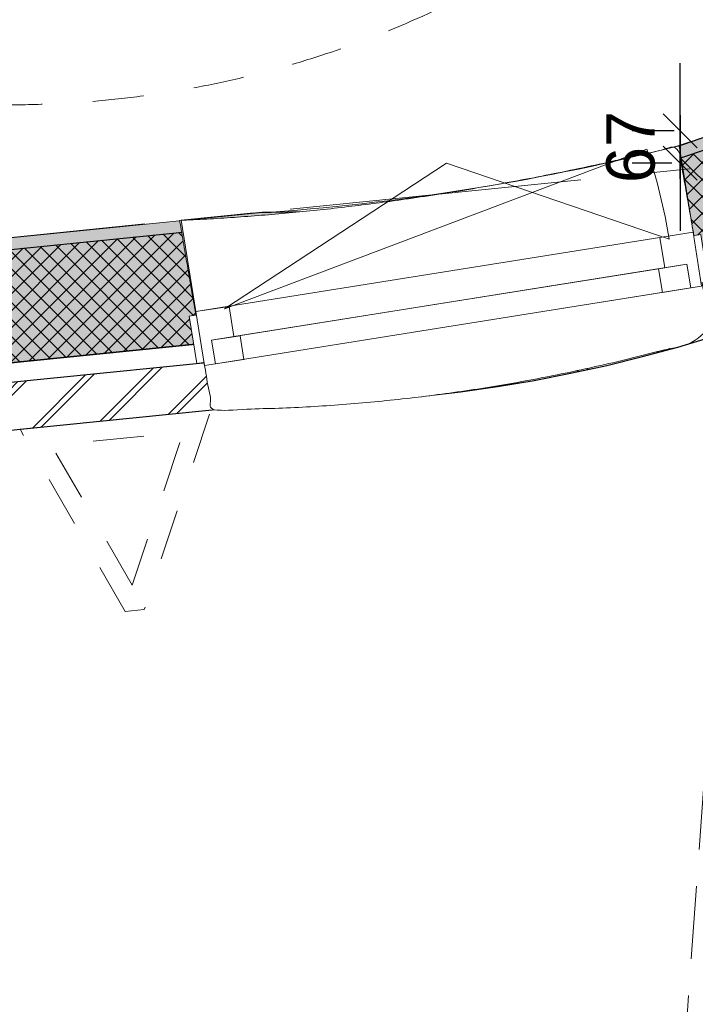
# Model space of a CAD drawing. Header units: millimetres. Extents: x -35957 to 57255, y -28270 to 35843.
# Tile 42 of 207: x 7911 to 9320, y -14023 to -11970. Entities that reach past the tile are written whole.
import ezdxf

# ---------------------------------------------------------------- set-up
doc = ezdxf.new("R2010")
doc.units = ezdxf.units.MM
doc.header["$LTSCALE"] = 100
doc.header["$PDMODE"] = 1
doc.header["$PDSIZE"] = -2
doc.linetypes.add('[LS] ISO-08 Long Dashed Short Dashed', pattern=[9.143999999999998, 6.095999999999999, -0.7620000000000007, 1.524, -0.7619999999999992])
doc.linetypes.add('[LS] Type-1', pattern=[2.12, 1.06, -1.06])
doc.layers.get('0').update_dxf_attribs({"lineweight": 5})
for name, color, linetype, lineweight in [('- 21_buitenkozijn', 7, 'Continuous', 5), ('- 28_metselwerk', 7, 'Continuous', 18), ('- 32 kozijnen binnen', 7, 'Continuous', 9), ('5', 7, 'Continuous', 18), ('A-GLAZ-____-MCUT', 7, 'Continuous', 13), ('A-GLAZ-____-OTLN', 7, 'Continuous', 9), ('Geen', 7, 'Continuous', 9), ('GO m2', 7, 'Continuous', 13), ('Maatlijnen', 7, 'Continuous', 9), ('none', 7, 'Continuous', 13)]:
    doc.layers.add(name, color=color, linetype=linetype, lineweight=lineweight)
for name, color, linetype, lineweight, true_color in [('Bloembak driehoek', 4, 'Vluchtweg', 5, 0x00ffff), ('Constructie _ STAAL', 6, 'Continuous', 5, 0xff00ff), ('CONSTRUCTIE MAATLIJN', 7, 'Vluchtweg', 5, 0xff6633)]:
    doc.layers.add(name, color=color, linetype=linetype, lineweight=lineweight, true_color=true_color)
doc.styles.add('Arial', font='Arial.ttf')
doc.styles.add('Century Gothic', font='Century-Gothic_9791.ttf')
doc.linetypes.add('Vluchtweg', pattern='A,10,-5,10,-3.236565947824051,-11.03045832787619,["vluchtweg",Arial,S=1.76205150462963,R=0,X=-11.03045832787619,Y=-0.8810257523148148],-5', length=44.26702427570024)
doc.dimstyles.new('Arch', dxfattribs={"dimtxt": 151.5842013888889, "dimasz": 224.482421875, "dimexe": 317.5, "dimexo": 158.75, "dimgap": 158.75, "dimtad": 1, "dimdec": 4, "dimtxsty": 'Century Gothic', "dimblk": 'VW_SLASH-2', "dimblk1": 'VW_SLASH-2', "dimblk2": 'VW_SLASH-2', "dimcen": 0, "dimdle": 158.75, "dimazin": 0, "dimtfac": 1, "dimtdec": 4, "dimtix": 1, "dimtmove": 0, "dimatfit": 0, "dimldrblk": 'VW_FILLEDARROW', "dimfxl": 1, "dimfrac": 2, "dimtolj": 1, "dimarcsym": 0})
doc.dimstyles.new('Arch_PUUUR', dxfattribs={"dimtxt": 151.5842013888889, "dimasz": 70.693359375, "dimexe": 99.99999999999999, "dimexo": 159, "dimgap": 99.99999999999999, "dimtad": 1, "dimdec": 4, "dimtxsty": 'Century Gothic', "dimblk": 'VW_SLASH', "dimblk1": 'VW_SLASH', "dimblk2": 'VW_SLASH', "dimcen": 0, "dimdle": 99.99999999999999, "dimazin": 0, "dimtfac": 0.8, "dimtdec": 4, "dimtix": 1, "dimtmove": 0, "dimatfit": 0, "dimldrblk": 'VW_SLASH-1', "dimfxl": 1, "dimfrac": 2, "dimtolj": 1, "dimarcsym": 0})

# ---------------------------------------------------------------- blocks, each defined once
blk = doc.blocks.new('Groep-11')
at = {"color": 255, "linetype": 'Continuous', "lineweight": 18, "transparency": 33554687}
blk.add_wipeout([(11530.867597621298, -9667.798279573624), (11530.867597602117, -9671.543020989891), (11527.141274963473, -9823.494707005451), (11515.971265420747, -9975.081089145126), (11497.384422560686, -10125.937741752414), (11471.425430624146, -10275.70199349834), (11438.156697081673, -10424.013799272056), (11397.658202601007, -10570.51660575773), (11350.027308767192, -10714.858208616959), (11295.378524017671, -10856.691599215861), (11233.843228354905, -10995.67579886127), (11165.569357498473, -11131.476678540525), (11090.721047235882, -11263.767762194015), (11009.478238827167, -11392.231011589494), (10922.036246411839, -11516.557590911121), (10828.605287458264, -11636.448609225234), (10729.409977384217, -11751.615839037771), (10624.688789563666, -11861.782409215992), (10514.693482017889, -11966.68347060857), (10399.688492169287, -12066.066832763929), (10279.950301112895, -12159.693570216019), (10155.766768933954, -12247.338596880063), (10027.436442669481, -12328.791207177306), (9895.267838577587, -12403.85558258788), (9759.578700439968, -12472.351262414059), (9620.695235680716, -12534.113577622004), (9478.951331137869, -12588.994046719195), (9334.687750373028, -12636.860732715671), (9188.251314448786, -12677.598560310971), (9039.994068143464, -12711.109592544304), (8890.272433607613, -12737.313266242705), (8739.446353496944, -12756.146585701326), (8587.878425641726, -12767.564274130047), (8435.933031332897, -12771.538882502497), (1200.3792662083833, -13501.09986538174), (1200.3792662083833, -13400.59281629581), (8430.822789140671, -12671.547099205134), (8435.769630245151, -12671.539016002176), (8582.81356022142, -12667.692620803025), (8729.492200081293, -12656.643244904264), (8875.452922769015, -12638.417451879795), (9020.344827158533, -12613.059057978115), (9163.819581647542, -12580.629026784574), (9305.532261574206, -12541.205322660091), (9445.142178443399, -12494.88272330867), (9582.313698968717, -12441.772591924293), (9716.717051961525, -12382.002609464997), (9848.029121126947, -12315.716467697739), (9975.934221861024, -12243.073523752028), (10100.124860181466, -12164.24841701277), (10220.302471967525, -12079.430649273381), (10336.17814073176, -11988.82412915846), (10447.473292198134, -11892.646681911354), (10553.920364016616, -11791.129525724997), (10655.263449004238, -11684.516715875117), (10751.258910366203, -11573.06455799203), (10841.675967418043, -11457.040991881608), (10926.297250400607, -11336.724947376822), (11004.919323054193, -11212.40567376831), (11077.353171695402, -11084.382044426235), (11143.424659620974, -10952.96183828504), (11202.974945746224, -10818.460999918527), (11255.860866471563, -10681.202879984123), (11301.955279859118, -10541.517457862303), (11341.14737129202, -10399.740548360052), (11373.342919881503, -10256.212994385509), (11398.46452498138, -10111.279847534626), (11416.45179226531, -9965.289538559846), (11427.261478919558, -9818.593039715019), (11430.867597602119, -9671.543020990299), (9930.870935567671, 10328.412470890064), (9930.864339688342, 10332.06683627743), (9928.283864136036, 10430.085014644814), (9920.902487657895, 10527.858924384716), (9908.737951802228, 10625.153560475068), (9891.819494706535, 10721.73506985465), (9870.187780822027, 10817.371313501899), (9843.894803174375, 10911.832424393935), (9813.003758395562, 11004.891360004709), (9777.588894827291, 11096.324448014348), (9737.735334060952, 11185.911923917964), (9693.53886634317, 11273.43845924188), (9645.1057203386, 11358.693679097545), (9592.552307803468, 11441.472667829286), (9536.004943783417, 11521.576461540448), (9475.599543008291, 11598.8125263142), (9411.481293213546, 11672.995220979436), (9343.80430617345, 11743.946243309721), (9272.731247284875, 11811.495058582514), (9198.43294459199, 11875.479309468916), (9121.087978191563, 11935.745206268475), (9040.88225100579, 11992.147896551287), (8958.008541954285, 12044.551813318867), (8872.666042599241, 12092.831000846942), (8785.059878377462, 12136.869417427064), (8695.400615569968, 12176.56121427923), (8603.903755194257, 12211.810989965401), (8510.78921503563, 12242.534019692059), (8416.280801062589, 12268.656458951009), (8320.605669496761, 12290.11552100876), (8223.993780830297, 12306.859627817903), (8126.677347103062, 12318.84853398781), (8028.8902737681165, 12326.053423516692), (7930.867597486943, 12328.456979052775), (1200.3792662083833, 12328.456979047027), (1200.3792662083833, 12428.456979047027), (7930.867597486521, 12428.456979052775), (8033.791407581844, 12425.933245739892), (8136.46783458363, 12418.368111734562), (8238.650089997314, 12405.77976025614), (8340.09257309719, 12388.19844810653), (8440.5514612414, 12365.666432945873), (8539.785295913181, 12338.237871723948), (8637.555563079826, 12305.978690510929), (8733.62726647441, 12268.966426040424), (8827.769492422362, 12227.2900393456), (8919.75596485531, 12181.049701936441), (9009.365589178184, 12130.35655503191), (9096.382983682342, 12075.332442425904), (9180.598997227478, 12016.109617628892), (9261.811211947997, 11952.830425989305), (9339.824429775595, 11885.646962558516), (9414.451141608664, 11814.720706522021), (9485.511978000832, 11740.222133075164), (9552.836140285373, 11662.330303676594), (9616.26181109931, 11581.23243566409), (9675.636543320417, 11497.12345226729), (9730.817626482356, 11410.205514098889), (9781.672429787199, 11320.687533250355), (9828.07872089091, 11228.784671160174), (9869.924959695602, 11134.717821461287), (9907.11056644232, 11038.713079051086), (9939.546163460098, 10941.00119665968), (9967.153789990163, 10841.817030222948), (9989.867089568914, 10741.398974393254), (10007.631469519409, 10639.988389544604), (10020.404232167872, 10537.829021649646), (10028.154677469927, 10435.16641642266), (10030.864176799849, 10332.247329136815)], dxfattribs=at).dxf.layer = '- 28_metselwerk'
at = {"layer": '- 28_metselwerk', "linetype": 'Continuous', "lineweight": 9, "transparency": 33554687}
h = blk.add_hatch(dxfattribs=at)
h.set_pattern_fill('metselwerk', style=0, pattern_type=2)
h.set_pattern_definition([(45, (66410.58811447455, 23488.48869305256), (-63.63961030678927, 63.63961030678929), []), (45, (66387.47481728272, 23481.76536758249), (-63.63961030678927, 63.63961030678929), [])])
edge = h.paths.add_edge_path()
edge.add_arc((-4569.132402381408, 10328.45697898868), 2100.000000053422, 90.00000000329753, 179.8083648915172)
edge.add_line((-6669.120656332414, 10335.48075946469), (-9171.523896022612, -11126.87979634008))
edge.add_line((-9171.523896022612, -11126.87979634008), (-9171.523895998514, -11133.81935285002))
edge.add_arc((-6071.523896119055, -11133.81935293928), 3099.999999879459, 179.9999999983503, 270.0000000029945)
edge.add_line((-6071.52389595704, -14233.81935281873), (-6066.499542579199, -14233.81935283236))
edge.add_line((-6066.499542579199, -14233.81935283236), (8435.933031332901, -12771.53888250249))
edge.add_arc((8430.867597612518, -9671.543021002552), 3099.999999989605, 270.0936219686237, 360.000000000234)
edge.add_line((11530.86759760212, -9671.54302098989), (11530.8675976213, -9667.798279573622))
edge.add_line((11530.8675976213, -9667.798279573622), (10030.86417679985, 10332.24732913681))
edge.add_arc((7930.86759749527, 10328.45697908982), 2099.999999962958, 0.1034148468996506, 90.00000000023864)
edge.add_line((7930.867597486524, 12428.45697905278), (-4569.132402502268, 12428.4569790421))
edge = h.paths.add_edge_path()
edge.add_arc((-6071.523896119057, -11133.81935293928), 2999.999999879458, 179.9999999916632, 269.9999160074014)
edge.add_line((-6071.528293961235, -14133.81935281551), (8430.822789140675, -12671.54709920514))
edge.add_line((8430.822789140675, -12671.54709920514), (8435.769630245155, -12671.53901600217))
edge.add_arc((8430.867597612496, -9671.54302100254), 2999.999999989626, 270.0936219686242, 360.0000000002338)
edge.add_line((11430.86759760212, -9671.543020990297), (9930.870935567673, 10328.41247089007))
edge.add_line((9930.870935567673, 10328.41247089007), (9930.864339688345, 10332.06683627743))
edge.add_arc((7930.867597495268, 10328.45697908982), 1999.999999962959, 0.1034148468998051, 90.00000000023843)
edge.add_line((7930.867597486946, 12328.45697905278), (-4569.13240250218, 12328.4569790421))
edge.add_arc((-4569.132402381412, 10328.45697898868), 2000.000000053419, 90.00000000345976, 179.8083648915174)
edge.add_line((-6569.121215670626, 10335.14629372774), (-6569.140087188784, 10329.50403787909))
edge.add_line((-6569.140087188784, 10329.50403787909), (-9071.523896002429, -11132.68986513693))
edge.add_line((-9071.523896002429, -11132.68986513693), (-9071.523895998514, -11133.81935250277))
at = {"layer": '- 28_metselwerk', "color": 7, "linetype": 'Continuous', "lineweight": 18, "transparency": 33554687, "flags": 128}
for points in [[(-4569.132402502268, 12428.4569790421, 0.4132342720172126), (-6669.120656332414, 10335.48075946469), (-9171.523896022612, -11126.87979634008), (-9171.523895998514, -11133.81935285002, 0.4142135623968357), (-6071.52389595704, -14233.81935281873), (-6066.499542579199, -14233.81935283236), (8435.933031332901, -12771.53888250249, 0.4137350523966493), (11530.86759760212, -9671.54302098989), (11530.8675976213, -9667.798279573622), (10030.86417679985, 10332.24732913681, 0.4136850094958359), (7930.867597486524, 12428.45697905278)], [(-9071.523895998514, -11133.81935250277, 0.4142131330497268), (-6071.528293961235, -14133.81935281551), (8430.822789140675, -12671.54709920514), (8435.769630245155, -12671.53901600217, 0.4137350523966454), (11430.86759760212, -9671.543020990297), (9930.870935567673, 10328.41247089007), (9930.864339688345, 10332.06683627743, 0.413685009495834), (7930.867597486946, 12328.45697905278), (-4569.13240250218, 12328.4569790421, 0.4132342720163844), (-6569.121215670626, 10335.14629372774), (-6569.140087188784, 10329.50403787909), (-9071.523896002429, -11132.68986513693)]]:
    blk.add_lwpolyline(points, format="xyb", close=True, dxfattribs=at)
at = {"layer": 'none', "color": 7, "linetype": 'Continuous', "lineweight": 25, "transparency": 33554687, "flags": 128}
blk.add_lwpolyline([(11530.86759760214, -9671.54302098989), (11530.8675976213, -9667.798279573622), (10030.86417679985, 10332.24732913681, 0.4136850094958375), (7930.867597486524, 12428.45697905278), (-4569.132402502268, 12428.4569790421, 0.4132342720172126), (-6669.120656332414, 10335.48075946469), (-9171.523896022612, -11126.87979634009), (-9171.523895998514, -11133.81935285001, 0.4142135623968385), (-6071.52389595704, -14233.81935281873), (-6066.499542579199, -14233.81935283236), (8435.933031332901, -12771.53888250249, 0.4137350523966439)], format="xyb", close=True, dxfattribs=at)
at = {"color": 255, "linetype": 'Continuous', "lineweight": 25, "transparency": 33554687}
blk.add_wipeout([(11430.86759760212, -9671.543020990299), (11427.26147891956, -9818.593039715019), (11416.451792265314, -9965.289538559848), (11398.464524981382, -10111.279847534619), (11373.342919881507, -10256.212994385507), (11341.147371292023, -10399.74054836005), (11301.955279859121, -10541.517457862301), (11255.860866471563, -10681.20287998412), (11202.974945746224, -10818.460999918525), (11143.424659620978, -10952.961838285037), (11077.353171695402, -11084.382044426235), (11004.919323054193, -11212.405673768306), (10926.297250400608, -11336.724947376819), (10841.675967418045, -11457.04099188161), (10751.258910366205, -11573.06455799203), (10655.26344900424, -11684.516715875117), (10553.92036401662, -11791.129525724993), (10447.473292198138, -11892.64668191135), (10336.178140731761, -11988.82412915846), (10220.302471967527, -12079.43064927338), (10100.124860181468, -12164.248417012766), (9975.934221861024, -12243.07352375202), (9848.029121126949, -12315.716467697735), (9716.717051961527, -12382.002609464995), (9582.31369896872, -12441.772591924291), (9445.1421784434, -12494.882723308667), (9305.532261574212, -12541.20532266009), (9163.819581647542, -12580.629026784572), (9020.344827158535, -12613.059057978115), (8875.452922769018, -12638.417451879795), (8729.492200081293, -12656.643244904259), (8582.81356022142, -12667.692620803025), (8435.769630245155, -12671.53901600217), (8430.822789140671, -12671.547099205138), (1200.298397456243, -13400.600970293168), (1200.298397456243, -13360.398150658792), (8428.778692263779, -12631.550385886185), (8435.704269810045, -12631.539069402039), (8580.74102150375, -12627.746321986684), (8725.417697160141, -12616.851194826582), (8869.386706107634, -12598.879863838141), (9012.30215786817, -12573.875505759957), (9153.820693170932, -12541.898194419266), (9293.60230888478, -12503.024756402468), (9431.311174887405, -12457.34858647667), (9566.61644090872, -12404.979423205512), (9699.193031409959, -12346.043085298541), (9828.722426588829, -12280.68116932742), (9954.893427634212, -12209.05070953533), (10077.402904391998, -12131.323800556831), (10195.956523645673, -12047.687183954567), (10310.269456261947, -11958.3417995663), (10420.067061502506, -11863.502302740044), (10525.085546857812, -11763.39654861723), (10625.07260181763, -11658.265044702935), (10719.7880040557, -11548.36037303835), (10809.004196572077, -11433.946583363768), (10892.50683440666, -11315.298558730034), (10970.095299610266, -11192.701355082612), (11041.58318323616, -11066.449516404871), (11106.798733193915, -10936.846367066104), (11165.585266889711, -10804.203283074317), (11217.80154766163, -10668.838943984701), (11263.322124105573, -10531.078567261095), (11302.037631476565, -10391.25312692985), (11333.855054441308, -10249.698558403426), (11358.697950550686, -10106.754951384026), (11376.506633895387, -9962.76573278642), (11387.238318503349, -9818.076841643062), (11390.867221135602, -9673.035897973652), (9890.873639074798, 10326.878527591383), (9890.864404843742, 10331.994639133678), (9888.335538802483, 10428.052453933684), (9881.101789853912, 10523.870885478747), (9869.180544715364, 10619.219628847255), (9852.600456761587, 10713.869508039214), (9831.401377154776, 10807.593026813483), (9805.634259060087, 10900.164915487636), (9775.361035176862, 10991.362672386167), (9740.65446887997, 11080.967098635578), (9701.597979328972, 11168.762825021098), (9658.285440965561, 11254.538829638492), (9610.820957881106, 11338.088945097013), (9559.318613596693, 11419.212354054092), (9503.902196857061, 11497.714071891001), (9444.70490409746, 11573.405415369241), (9381.869019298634, 11646.104456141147), (9315.545571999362, 11715.636458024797), (9245.893974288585, 11781.834296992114), (9173.081637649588, 11844.538862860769), (9097.283570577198, 11903.599441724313), (9018.681957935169, 11958.874078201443), (8937.465723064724, 12010.229916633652), (8853.830073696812, 12057.543520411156), (8767.976032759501, 12100.70116865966), (8680.10995520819, 12139.599129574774), (8590.443032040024, 12174.143909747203), (8499.190782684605, 12204.252478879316), (8406.57253699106, 12229.85246935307), (8312.810908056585, 12250.882350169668), (8218.131257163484, 12267.291574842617), (8122.761152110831, 12279.040702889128), (8026.929820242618, 12286.101494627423), (7930.867597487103, 12288.456979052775), (1200.298397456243, 12288.456979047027), (1200.298397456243, 12328.456979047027), (7930.867597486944, 12328.456979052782), (8028.890273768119, 12326.053423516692), (8126.677347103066, 12318.848533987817), (8223.993780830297, 12306.85962781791), (8320.605669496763, 12290.11552100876), (8416.280801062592, 12268.656458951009), (8510.789215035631, 12242.534019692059), (8603.903755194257, 12211.810989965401), (8695.400615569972, 12176.561214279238), (8785.059878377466, 12136.869417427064), (8872.666042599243, 12092.831000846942), (8958.008541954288, 12044.551813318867), (9040.88225100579, 11992.147896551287), (9121.087978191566, 11935.745206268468), (9198.43294459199, 11875.479309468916), (9272.731247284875, 11811.495058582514), (9343.804306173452, 11743.946243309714), (9411.481293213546, 11672.995220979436), (9475.599543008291, 11598.8125263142), (9536.004943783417, 11521.576461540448), (9592.552307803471, 11441.472667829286), (9645.1057203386, 11358.693679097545), (9693.538866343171, 11273.438459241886), (9737.735334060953, 11185.91192391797), (9777.588894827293, 11096.324448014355), (9813.003758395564, 11004.891360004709), (9843.894803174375, 10911.832424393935), (9870.18778082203, 10817.371313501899), (9891.819494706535, 10721.73506985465), (9908.737951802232, 10625.153560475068), (9920.902487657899, 10527.858924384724), (9928.283864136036, 10430.085014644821), (9930.864339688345, 10332.06683627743), (9930.87093556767, 10328.412470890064)], dxfattribs=at).dxf.layer = 'none'
at = {"layer": 'none', "linetype": 'Continuous', "lineweight": 0, "true_color": 0xffffcc, "transparency": 33554687}
h = blk.add_hatch(color=7, dxfattribs=at)
edge = h.paths.add_edge_path()
edge.add_line((-6529.121439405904, 10335.01250743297), (-6529.147859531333, 10327.11334924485))
edge.add_line((-6529.147859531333, 10327.11334924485), (-9031.523655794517, -11135.01183253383))
edge.add_arc((-6071.523896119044, -11133.81935293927), 2959.999999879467, 180.0230824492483, 269.961109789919)
edge.add_line((-6073.533032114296, -14093.81867095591), (8428.778692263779, -12631.55038588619))
edge.add_line((8428.778692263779, -12631.55038588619), (8435.704269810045, -12631.53906940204))
edge.add_arc((8430.86759761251, -9671.543021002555), 2959.999999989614, 270.0936219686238, 359.9711028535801)
edge.add_line((11390.86722113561, -9673.035897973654), (9890.873639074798, 10326.87852759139))
edge.add_line((9890.873639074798, 10326.87852759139), (9890.864404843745, 10331.99463913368))
edge.add_arc((7930.867597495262, 10328.45697908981), 1959.999999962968, 0.1034148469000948, 90.00000000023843)
edge.add_line((7930.867597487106, 12288.45697905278), (-4569.132402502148, 12288.4569790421))
edge.add_arc((-4569.132402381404, 10328.45697898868), 1960.000000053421, 90.00000000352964, 179.8083648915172)
edge = h.paths.add_edge_path()
edge.add_arc((-6071.523896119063, -11133.81935293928), 2724.999999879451, 180.3052264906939, 269.716111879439)
edge.add_line((-6085.025622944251, -13858.785903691), (8416.769623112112, -12396.56969513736))
edge.add_line((8416.769623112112, -12396.56969513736), (8435.32027725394, -12396.53938312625))
edge.add_arc((8430.867597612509, -9671.543021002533), 2724.999999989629, 270.0936219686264, 359.788669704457)
edge.add_line((11155.84906167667, -9681.593914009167), (9655.889522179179, 10317.86661071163))
edge.add_line((9655.889522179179, 10317.86661071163), (9655.864787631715, 10331.57048091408))
edge.add_arc((7930.867597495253, 10328.45697908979), 1724.999999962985, 0.1034148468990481, 90.00000000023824)
edge.add_line((7930.867597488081, 12053.45697905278), (-4569.132402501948, 12053.4569790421))
edge.add_arc((-4569.13240238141, 10328.45697898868), 1725.000000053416, 90.00000000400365, 179.8083648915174)
edge.add_line((-6294.122753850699, 10334.22651295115), (-6294.193522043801, 10313.06805351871))
edge.add_line((-6294.193522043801, 10313.06805351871), (-8796.485229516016, -11148.33592397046))
edge.add_line((-8796.485229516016, -11148.33592397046), (-8796.485229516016, -11148.33592397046))
at = {"layer": 'none', "linetype": 'Continuous', "lineweight": 5, "true_color": 0x777777, "transparency": 33554687}
h = blk.add_hatch(dxfattribs=at)
h.set_pattern_fill('#isolatie-persing', color=8, style=0, pattern_type=2)
h.set_pattern_definition([(45, (1.433159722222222, 1.322916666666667), (-17.67766952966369, 17.67766952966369), []), (135, (-2.866319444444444, 2.866319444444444), (-17.67766952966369, -17.67766952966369), [])])
edge = h.paths.add_edge_path()
edge.add_line((-6529.121439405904, 10335.01250743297), (-6529.147859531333, 10327.11334924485))
edge.add_line((-6529.147859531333, 10327.11334924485), (-9031.523655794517, -11135.01183253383))
edge.add_arc((-6071.523896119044, -11133.81935293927), 2959.999999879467, 180.0230824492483, 269.961109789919)
edge.add_line((-6073.533032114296, -14093.81867095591), (8428.778692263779, -12631.55038588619))
edge.add_line((8428.778692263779, -12631.55038588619), (8435.704269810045, -12631.53906940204))
edge.add_arc((8430.86759761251, -9671.543021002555), 2959.999999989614, 270.0936219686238, 359.9711028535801)
edge.add_line((11390.86722113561, -9673.035897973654), (9890.873639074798, 10326.87852759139))
edge.add_line((9890.873639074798, 10326.87852759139), (9890.864404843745, 10331.99463913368))
edge.add_arc((7930.867597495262, 10328.45697908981), 1959.999999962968, 0.1034148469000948, 90.00000000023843)
edge.add_line((7930.867597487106, 12288.45697905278), (-4569.132402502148, 12288.4569790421))
edge.add_arc((-4569.132402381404, 10328.45697898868), 1960.000000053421, 90.00000000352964, 179.8083648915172)
edge = h.paths.add_edge_path()
edge.add_arc((-6071.523896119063, -11133.81935293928), 2724.999999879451, 180.3052264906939, 269.716111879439)
edge.add_line((-6085.025622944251, -13858.785903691), (8416.769623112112, -12396.56969513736))
edge.add_line((8416.769623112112, -12396.56969513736), (8435.32027725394, -12396.53938312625))
edge.add_arc((8430.867597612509, -9671.543021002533), 2724.999999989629, 270.0936219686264, 359.788669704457)
edge.add_line((11155.84906167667, -9681.593914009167), (9655.889522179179, 10317.86661071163))
edge.add_line((9655.889522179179, 10317.86661071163), (9655.864787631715, 10331.57048091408))
edge.add_arc((7930.867597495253, 10328.45697908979), 1724.999999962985, 0.1034148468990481, 90.00000000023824)
edge.add_line((7930.867597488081, 12053.45697905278), (-4569.132402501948, 12053.4569790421))
edge.add_arc((-4569.13240238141, 10328.45697898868), 1725.000000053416, 90.00000000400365, 179.8083648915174)
edge.add_line((-6294.122753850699, 10334.22651295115), (-6294.193522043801, 10313.06805351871))
edge.add_line((-6294.193522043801, 10313.06805351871), (-8796.485229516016, -11148.33592397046))
edge.add_line((-8796.485229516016, -11148.33592397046), (-8796.485229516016, -11148.33592397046))
at = {"layer": 'none', "linetype": 'Continuous', "lineweight": 0, "true_color": 0xbbbbbb, "transparency": 33554687}
h = blk.add_hatch(color=9, dxfattribs=at)
edge = h.paths.add_edge_path()
edge.add_line((-6294.122753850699, 10334.22651295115), (-6294.193522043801, 10313.06805351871))
edge.add_line((-6294.193522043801, 10313.06805351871), (-8796.485229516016, -11148.33592397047))
edge.add_arc((-6071.523896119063, -11133.81935293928), 2724.999999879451, 180.3052264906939, 269.716111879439)
edge.add_line((-6085.025622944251, -13858.785903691), (8416.769623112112, -12396.56969513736))
edge.add_line((8416.769623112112, -12396.56969513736), (8435.32027725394, -12396.53938312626))
edge.add_arc((8430.867597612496, -9671.543021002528), 2724.999999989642, 270.0936219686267, 359.7886697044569)
edge.add_line((11155.84906167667, -9681.593914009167), (9655.889522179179, 10317.86661071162))
edge.add_line((9655.889522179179, 10317.86661071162), (9655.864787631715, 10331.57048091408))
edge.add_arc((7930.86759749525, 10328.45697908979), 1724.999999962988, 0.1034148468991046, 90.00000000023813)
edge.add_line((7930.867597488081, 12053.45697905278), (-4569.132402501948, 12053.4569790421))
edge.add_arc((-4569.13240238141, 10328.45697898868), 1725.000000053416, 90.00000000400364, 179.8083648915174)
edge = h.paths.add_edge_path()
edge.add_arc((-6071.523896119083, -11133.8193529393), 2699.999999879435, 180.3373939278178, 269.6881800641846, ccw=False)
edge.add_line((-8771.477083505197, -11149.71857532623), (-6269.198379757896, 10311.57387312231))
edge.add_line((-6269.198379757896, 10311.57387312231), (-6269.122893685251, 10334.14289651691))
edge.add_arc((-4569.1324023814, 10328.45697898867), 1700.000000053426, 90.0000000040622, 179.8083648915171, ccw=False)
edge.add_line((-4569.132402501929, 12028.4569790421), (7930.867597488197, 12028.45697905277))
edge.add_arc((7930.867597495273, 10328.45697908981), 1699.999999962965, 0.10341484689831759, 90.00000000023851, ccw=False)
edge.add_line((9630.864828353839, 10331.52535769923), (9630.891211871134, 10316.90789614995))
edge.add_line((9630.891211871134, 10316.90789614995), (11130.84543884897, -9682.481794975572))
edge.add_arc((8430.867597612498, -9671.543021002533), 2699.999999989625, 270.09362196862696, 359.7678713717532, ccw=False)
edge.add_line((8435.279426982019, -12371.53941650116), (8415.492062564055, -12371.57174931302))
edge.add_line((8415.492062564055, -12371.57174931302), (-6086.217991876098, -13833.77936799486))
at = {"layer": 'none', "color": 7, "linetype": 'Continuous', "lineweight": 25, "transparency": 33554687, "flags": 128}
for points in [[(-6569.121215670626, 10335.14629372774), (-6569.140087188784, 10329.50403787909), (-9071.523896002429, -11132.68986513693), (-9071.523895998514, -11133.81935250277, 0.4142131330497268), (-6071.528293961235, -14133.81935281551), (8430.822789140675, -12671.54709920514), (8435.769630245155, -12671.53901600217, 0.4137350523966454), (11430.86759760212, -9671.543020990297), (9930.870935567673, 10328.41247089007), (9930.864339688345, 10332.06683627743, 0.413685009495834), (7930.867597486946, 12328.45697905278), (-4569.13240250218, 12328.4569790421, 0.4132342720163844)], [(-9031.523655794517, -11135.01183253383), (-6529.147859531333, 10327.11334924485), (-6529.121439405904, 10335.01250743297, -0.4132342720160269), (-4569.132402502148, 12288.4569790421), (7930.867597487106, 12288.45697905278, -0.4136850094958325), (9890.864404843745, 10331.99463913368), (9890.873639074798, 10326.87852759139), (11390.86722113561, -9673.035897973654, -0.4135873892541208), (8435.704269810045, -12631.53906940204), (8428.778692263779, -12631.55038588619), (-6073.533032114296, -14093.81867095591, -0.4138967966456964)], [(-6529.121439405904, 10335.01250743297), (-6529.147859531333, 10327.11334924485), (-9031.523655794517, -11135.01183253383, 0.4138967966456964), (-6073.533032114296, -14093.81867095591), (8428.778692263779, -12631.55038588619), (8435.704269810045, -12631.53906940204, 0.4135873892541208), (11390.86722113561, -9673.035897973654), (9890.873639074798, 10326.87852759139), (9890.864404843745, 10331.99463913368, 0.4136850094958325), (7930.867597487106, 12288.45697905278), (-4569.132402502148, 12288.4569790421, 0.4132342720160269)], [(-8796.485229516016, -11148.33592397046, 0.4112052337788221), (-6085.025622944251, -13858.785903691), (8416.769623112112, -12396.56969513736), (8435.32027725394, -12396.53938312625, 0.4126555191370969), (11155.84906167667, -9681.593914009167), (9655.889522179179, 10317.86661071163), (9655.864787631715, 10331.57048091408, 0.4136850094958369), (7930.867597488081, 12053.45697905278), (-4569.132402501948, 12053.4569790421, 0.4132342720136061), (-6294.122753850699, 10334.22651295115), (-6294.193522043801, 10313.06805351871), (-8796.485229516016, -11148.33592397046)], [(-6294.122753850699, 10334.22651295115), (-6294.193522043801, 10313.06805351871), (-8796.485229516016, -11148.33592397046, 0.4112052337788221), (-6085.025622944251, -13858.785903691), (8416.769623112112, -12396.56969513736), (8435.32027725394, -12396.53938312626, 0.412655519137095), (11155.84906167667, -9681.593914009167), (9655.889522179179, 10317.86661071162), (9655.864787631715, 10331.57048091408, 0.4136850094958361), (7930.867597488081, 12053.45697905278), (-4569.132402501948, 12053.4569790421, 0.4132342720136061)], [(-6086.217991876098, -13833.77936799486, -0.4108986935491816), (-8771.477083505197, -11149.71857532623), (-6269.198379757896, 10311.57387312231), (-6269.122893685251, 10334.14289651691, -0.4132342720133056), (-4569.132402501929, 12028.4569790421), (7930.867597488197, 12028.45697905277, -0.413685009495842), (9630.864828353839, 10331.52535769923), (9630.891211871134, 10316.90789614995), (11130.84543884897, -9682.481794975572, -0.4125493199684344), (8435.279426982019, -12371.53941650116), (8415.492062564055, -12371.57174931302)]]:
    blk.add_lwpolyline(points, format="xyb", close=True, dxfattribs=at)
at = {"color": 255, "linetype": 'Continuous', "lineweight": 25, "transparency": 33554687}
blk.add_wipeout([(11130.845438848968, -9682.481794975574), (11127.081893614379, -9814.471219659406), (11116.86985721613, -9946.11880533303), (11100.233753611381, -10077.109692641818), (11077.213371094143, -10207.130592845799), (11047.86376713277, -10335.8705371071), (11012.255136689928, -10463.021620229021), (10970.472644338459, -10588.279737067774), (10922.616220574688, -10711.34530985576), (10868.800322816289, -10831.924004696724), (10809.153661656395, -10949.7274355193), (10743.818893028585, -11064.473853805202), (10672.952277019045, -11175.888822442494), (10596.723304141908, -11283.705872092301), (10515.314289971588, -11387.66713849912), (10428.919939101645, -11487.52397922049), (10337.746879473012, -11583.037568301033), (10242.013168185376, -11673.979467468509), (10141.947769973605, -11760.132172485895), (10037.790009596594, -11841.289633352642), (9929.788999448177, -11917.257747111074), (9818.20304375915, -11987.854822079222), (9703.299020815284, -12052.9120123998), (9585.35174466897, -12112.273721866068), (9464.643307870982, -12165.797976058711), (9341.462406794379, -12213.35676190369), (9216.10365116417, -12254.836333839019), (9088.8668594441, -12290.13748585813), (8960.05634176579, -12319.175788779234), (8829.980172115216, -12341.88179217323), (8698.949451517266, -12358.201190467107), (8567.277563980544, -12368.094952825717), (8435.279426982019, -12371.539416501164), (8415.492062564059, -12371.571749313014), (199.46503116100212, -13199.993864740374), (199.46503116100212, -2300.7500345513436), (1498.0415423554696, -2300.7500345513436), (1498.0375632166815, 5959.85882332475), (199.46503116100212, 5959.858823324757), (199.46503116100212, 12028.456979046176), (7930.867597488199, 12028.456979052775), (8014.186872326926, 12026.413956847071), (8097.305884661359, 12020.289800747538), (8180.024853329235, 12010.099230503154), (8262.144958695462, 11995.866739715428), (8343.468820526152, 11977.626536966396), (8423.800972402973, 11955.422463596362), (8502.94833153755, 11929.307888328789), (8580.720662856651, 11899.34557899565), (8656.931036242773, 11865.607551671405), (8731.39627583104, 11828.174897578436), (8803.93740028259, 11787.137588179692), (8874.380052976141, 11742.594258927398), (8942.554921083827, 11694.65197218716), (9008.298142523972, 11643.425959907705), (9071.451699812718, 11589.039346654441), (9131.863799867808, 11531.62285367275), (9189.389238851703, 11471.314484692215), (9243.88975117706, 11408.259194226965), (9295.23434183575, 11342.608539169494), (9343.299601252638, 11274.520314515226), (9387.970001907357, 11204.158174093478), (9429.1381760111, 11131.6912372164), (9466.705173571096, 11057.293682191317), (9500.580700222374, 10981.144327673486), (9530.683334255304, 10903.42620286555), (9556.94072231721, 10824.326107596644), (9579.28975331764, 10744.034163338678), (9597.676710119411, 10662.743356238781), (9612.057398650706, 10580.649073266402), (9622.397254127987, 10497.948632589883), (9628.671424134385, 10414.840809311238), (9630.86482835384, 10331.525357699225), (9630.891211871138, 10316.90789614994)], dxfattribs=at).dxf.layer = 'none'
at = {"layer": 'none', "color": 7, "linetype": 'Continuous', "lineweight": 25, "transparency": 33554687, "flags": 128}
blk.add_lwpolyline([(-6269.122893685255, 10334.14289651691), (-6269.198379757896, 10311.57387312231), (-8771.477083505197, -11149.71857532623, 0.4108986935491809), (-6086.217991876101, -13833.77936799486), (8415.492062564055, -12371.57174931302), (8435.279426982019, -12371.53941650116, 0.4125493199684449), (11130.84543884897, -9682.481794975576), (9630.891211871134, 10316.90789614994), (9630.864828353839, 10331.52535769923, 0.4136850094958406), (7930.867597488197, 12028.45697905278), (-4569.132402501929, 12028.4569790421, 0.4132342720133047)], format="xyb", close=True, dxfattribs=at)
blk = doc.blocks.new('Groep-94')
at = {"layer": 'none', "color": 7, "linetype": '[LS] Type-1', "lineweight": 5, "transparency": 33554687, "flags": 128}
blk.add_lwpolyline([(-4611.768515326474, -12147.76141063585, -0.4138929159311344), (-6711.767256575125, -10050.06065745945), (-7211.768515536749, 11949.95883186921), (-7211.768515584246, 11952.2303873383, -0.4142135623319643), (-4111.768515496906, 15052.23038734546), (-4107.774927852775, 15052.23038727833), (8392.257755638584, 14052.23597475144, -0.4138332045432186), (11488.23148450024, 10952.2385893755), (11488.23148443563, 10948.67170467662), (9988.22838115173, -10051.37174374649, -0.4137101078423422), (7888.231484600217, -12147.76141063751)], format="xyb", close=True, dxfattribs=at)
blk = doc.blocks.new('VW_SLASH-2')
at = {"color": 0, "linetype": 'ByBlock', "lineweight": -2, "transparency": 16777216}
blk.add_line((0.707182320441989, 0), (-1, 0), dxfattribs=at)
at = {"color": 0, "linetype": 'Continuous', "lineweight": 20, "transparency": 16777216, "flags": 128}
blk.add_lwpolyline([(0.5000534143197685, 0.5000534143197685), (-0.5000534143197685, -0.5000534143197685)], dxfattribs=at)
blk = doc.blocks.new('*D109')
at = {"layer": 'Defpoints', "color": 0, "transparency": 33554687}
for p in [(9588.228972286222, -10050.68406122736), (5020.635039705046, -14112.09889928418), (5020.635039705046, -14831.57389928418)]:
    blk.add_point(p, dxfattribs=at)
at = {"layer": 'Maatlijnen', "color": 0, "lineweight": -2, "transparency": 33554687}
blk.add_line((9363.746550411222, -14831.57389928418), (5245.117461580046, -14831.57389928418), dxfattribs=at)
at = {"layer": 'Maatlijnen', "color": 0, "lineweight": -2, "xscale": 224.482421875, "yscale": 224.482421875, "zscale": 224.482421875, "rotation": 180}
blk.add_blockref('VW_SLASH-2', (5020.635039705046, -14831.57389928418), dxfattribs=at)
at = {"layer": 'Maatlijnen', "color": 0, "lineweight": -2, "xscale": 224.482421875, "yscale": 224.482421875, "zscale": 224.482421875}
blk.add_blockref('VW_SLASH-2', (9588.228972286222, -14831.57389928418), dxfattribs=at)
at = {"layer": 'Maatlijnen', "color": 0, "lineweight": 9, "transparency": 33554687, "insert": (7304.432005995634, -14701.96900766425), "char_height": 151.5842013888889, "attachment_point": 5, "style": 'Century Gothic'}
blk.add_mtext('\\A1;4568', dxfattribs=at)
blk = doc.blocks.new('VW_FILLEDARROW')
at = {"color": 0, "linetype": 'Continuous', "lineweight": 5, "transparency": 16777216, "flags": 128}
blk.add_lwpolyline([(-1.414364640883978, 0.3789778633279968), (0, 0), (-1.414364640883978, -0.3789778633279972)], close=True, dxfattribs=at)
blk = doc.blocks.new('Groep-122')
at = {"color": 255}
blk.add_wipeout([(-539.9997110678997, -1.1368683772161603e-13), (539.9997110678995, -1.1368683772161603e-13), (539.9991332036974, -99.99999997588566), (-540.0002889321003, -99.99999997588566)], dxfattribs=at).dxf.layer = '- 21_buitenkozijn'
at = {"layer": '- 21_buitenkozijn', "flags": 128}
blk.add_lwpolyline([(-539.9997110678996, 0), (539.9997110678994, 0), (539.9991332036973, -99.99999997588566), (-540.0002889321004, -99.99999997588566)], close=True, dxfattribs=at)
at = {"color": 255, "lineweight": 5, "transparency": 33554687}
blk.add_wipeout([(524.9995418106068, -107.0015351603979), (-525.0004581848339, -106.99846481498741), (-525.0001196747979, 7.001535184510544), (524.9998803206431, 6.998464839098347)], dxfattribs=at).dxf.layer = '- 21_buitenkozijn'
at = {"layer": '- 21_buitenkozijn', "lineweight": 5, "transparency": 33554687, "flags": 128}
blk.add_lwpolyline([(524.9995418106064, -107.0015351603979), (-525.0004581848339, -106.9984648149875), (-525.000119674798, 7.001535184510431), (524.9998803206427, 6.998464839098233)], close=True, dxfattribs=at)
at = {"color": 255, "lineweight": 5, "transparency": 33554687}
blk.add_wipeout([(-525.000119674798, 7.001535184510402), (-502.00011967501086, 7.001386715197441), (-502.00026814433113, -42.99861328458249), (-455.0002682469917, -43.00114470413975), (-455.0004582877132, -107.00114470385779), (-525.0004581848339, -106.99846481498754)], dxfattribs=at).dxf.layer = '- 21_buitenkozijn'
at = {"layer": '- 21_buitenkozijn', "lineweight": 5, "transparency": 33554687, "flags": 128}
blk.add_lwpolyline([(-525.000119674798, 7.001535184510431), (-502.0001196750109, 7.001386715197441), (-502.0002681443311, -42.99861328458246), (-455.0002682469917, -43.00114470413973), (-455.0004582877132, -107.0011447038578), (-525.0004581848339, -106.9984648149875)], close=True, dxfattribs=at)
at = {"color": 255, "lineweight": 5, "transparency": 33554687}
blk.add_wipeout([(501.9960852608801, -42.98134415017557), (-502.00011967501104, -42.97857074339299), (-501.99996262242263, 7.021429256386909), (501.9962423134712, 7.018655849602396)], dxfattribs=at).dxf.layer = '- 21_buitenkozijn'
at = {"layer": '- 21_buitenkozijn', "lineweight": 5, "transparency": 33554687, "flags": 128}
for points in [[(501.9960852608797, -42.98134415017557), (-502.0001196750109, -42.97857074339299), (-501.9999626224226, 7.021429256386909), (501.9962423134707, 7.01865584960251)], [(-502.0001196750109, 7.001386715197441), (-442.0001196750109, 7.001386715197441), (-442.0001196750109, -42.99881224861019), (-502.0001196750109, -42.99881224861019)]]:
    blk.add_lwpolyline(points, close=True, dxfattribs=at)
at = {"color": 255, "lineweight": 5, "transparency": 33554687}
blk.add_wipeout([(524.9952177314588, 7.019608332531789), (501.9952177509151, 7.018655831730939), (501.99711411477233, -42.98134413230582), (454.9971141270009, -42.98198889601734), (454.99954147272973, -106.98198884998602), (524.9995414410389, -106.98039158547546)], dxfattribs=at).dxf.layer = '- 21_buitenkozijn'
at = {"layer": '- 21_buitenkozijn', "lineweight": 5, "transparency": 33554687, "flags": 128}
for points in [[(501.9969656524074, -42.98154310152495), (441.996965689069, -42.98364057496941), (441.9952177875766, 7.016558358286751), (501.995217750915, 7.018655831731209)], [(524.9952177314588, 7.019608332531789), (501.9952177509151, 7.018655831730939), (501.9971141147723, -42.98134413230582), (454.9971141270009, -42.98198889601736), (454.9995414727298, -106.981988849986), (524.9995414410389, -106.9803915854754)]]:
    blk.add_lwpolyline(points, close=True, dxfattribs=at)
blk = doc.blocks.new('buitenkozijn1')
at = {"color": 7, "transparency": 33554687}
blk.add_blockref('Groep-122', (0, 0), dxfattribs=at)
blk = doc.blocks.new('Groep-161')
at = {"color": 7, "transparency": 33554687, "rotation": 189.0692942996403}
blk.add_blockref('buitenkozijn1', (8813.589631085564, -12601.93168417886), dxfattribs=at)
blk = doc.blocks.new('Groep-162')
at = {"color": 255, "lineweight": 5, "transparency": 33554687}
blk.add_wipeout([(8244.410563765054, -12388.922859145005), (8369.20712194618, -12381.723884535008), (8495.484558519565, -12371.030907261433), (8623.242873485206, -12356.84392732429), (8752.482066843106, -12339.162944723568), (8883.202138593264, -12317.987959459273), (9015.403088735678, -12293.3189715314), (9149.08491727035, -12265.155980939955), (9284.24762419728, -12233.49898768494), (9353.758584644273, -12630.980843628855), (9225.237032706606, -12666.421004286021), (9096.234149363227, -12697.182458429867), (8966.749934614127, -12723.265206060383), (8836.784388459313, -12744.669247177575), (8706.337510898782, -12761.394581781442), (8575.409301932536, -12773.44120987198), (8443.999761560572, -12780.809131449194), (8312.108889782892, -12783.49834651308)], dxfattribs=at)
at = {"lineweight": 5, "transparency": 33554687}
blk.add_open_spline([(8244.410563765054, -12388.922859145), (8740.635039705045, -12367.11496603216), (9284.24762419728, -12233.49898768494), (9319.003104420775, -12432.2399156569), (9353.75858464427, -12630.98084362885), (8840.635039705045, -12782.09889928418), (8312.108889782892, -12783.49834651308), (8278.259726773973, -12586.21060282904), (8244.410563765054, -12388.922859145)], degree=2, knots=[0, 0, 0, 0.37343112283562, 0.37343112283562, 0.5080208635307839, 0.5080208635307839, 0.8648553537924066, 0.8648553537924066, 1, 1, 1], dxfattribs=at)
at = {"color": 7, "transparency": 33554687}
blk.add_blockref('Groep-161', (0, 0), dxfattribs=at)
blk = doc.blocks.new('*D243')
at = {"layer": 'Defpoints', "color": 0, "transparency": 33554687}
for p in [(11530.8675976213, -9667.798279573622), (-9171.523895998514, -11133.81935285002), (-9171.523895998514, -15582.09889928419)]:
    blk.add_point(p, dxfattribs=at)
at = {"layer": 'Maatlijnen', "color": 0, "lineweight": -2, "transparency": 33554687}
blk.add_line((11306.3851757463, -15582.09889928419), (-8947.041474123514, -15582.09889928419), dxfattribs=at)
at = {"layer": 'Maatlijnen', "color": 0, "lineweight": -2, "xscale": 224.482421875, "yscale": 224.482421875, "zscale": 224.482421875, "rotation": 180}
blk.add_blockref('VW_SLASH-2', (-9171.523895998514, -15582.09889928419), dxfattribs=at)
at = {"layer": 'Maatlijnen', "color": 0, "lineweight": -2, "xscale": 224.482421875, "yscale": 224.482421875, "zscale": 224.482421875}
blk.add_blockref('VW_SLASH-2', (11530.8675976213, -15582.09889928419), dxfattribs=at)
at = {"layer": 'Maatlijnen', "color": 0, "lineweight": 9, "transparency": 33554687, "insert": (1179.671850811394, -15452.49400766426), "char_height": 151.5842013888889, "attachment_point": 5, "style": 'Century Gothic'}
blk.add_mtext('\\A1;20702', dxfattribs=at)
blk = doc.blocks.new('*D245')
at = {"layer": 'Defpoints', "color": 0, "transparency": 33554687}
for p in [(7679.761207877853, 12428.4569790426), (12440.63503970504, 12428.4569790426), (8435.933031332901, -12771.53888250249)]:
    blk.add_point(p, dxfattribs=at)
at = {"layer": 'Maatlijnen', "color": 0, "lineweight": -2, "transparency": 33554687}
blk.add_line((12440.63503970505, -12547.05646062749), (12440.63503970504, 12203.9745571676), dxfattribs=at)
at = {"layer": 'Maatlijnen', "color": 0, "lineweight": -2, "xscale": 224.482421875, "yscale": 224.482421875, "zscale": 224.482421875}
for p, rotation in [((12440.63503970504, 12428.4569790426), 90.00000000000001), ((12440.63503970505, -12771.53888250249), 270)]:
    blk.add_blockref('VW_SLASH-2', p, dxfattribs=dict(at, rotation=rotation))
at = {"layer": 'Maatlijnen', "color": 0, "lineweight": 9, "transparency": 33554687, "insert": (12311.03014808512, -171.5409517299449), "char_height": 151.5842013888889, "attachment_point": 5, "rotation": 90.00000000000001, "style": 'Century Gothic'}
blk.add_mtext('\\A1;25200', dxfattribs=at)
blk = doc.blocks.new('Groep-234')
at = {"layer": 'Bloembak driehoek', "color": 7, "linetype": '[LS] Type-1', "lineweight": 9, "transparency": 33554687, "flags": 128}
for points in [[(-400.0000000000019, 19.99999999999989), (-2.842170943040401e-14, 199.9999999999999), (-2.842170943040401e-14, -200.0000000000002), (-400.0000000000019, -20.00000000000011)], [(-346.9701680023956, -1.13686837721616e-13), (-40.00000000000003, 138.1365756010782), (-40.00000000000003, -138.1365756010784)]]:
    blk.add_lwpolyline(points, close=True, dxfattribs=at)
blk = doc.blocks.new('bloembak projectie')
at = {"layer": 'Bloembak driehoek', "color": 7, "transparency": 33554687}
blk.add_blockref('Groep-234', (0, 0), dxfattribs=at)
blk = doc.blocks.new('Groep-240')
at = {"layer": 'Bloembak driehoek', "color": 7, "transparency": 33554687, "rotation": 95.75767466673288}
blk.add_blockref('bloembak projectie', (8110.667956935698, -12804.33536430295), dxfattribs=at)
blk = doc.blocks.new('Groep-252')
at = {"layer": 'GO m2', "linetype": 'Continuous', "lineweight": 5, "transparency": 33554687, "flags": 128}
blk.add_lwpolyline([(9286.314900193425, -12232.81034492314, -0.04461254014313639), (8436.379203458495, -12371.53941650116), (8416.609430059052, -12371.57172056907), (8247.889413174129, -12388.56767508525), (8278.286909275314, -12579.02311152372), (8348.404017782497, -12567.83072265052), (8347.414850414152, -12568.00820420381), (8357.505667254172, -12631.20769324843), (9256.123238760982, -12487.74446982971), (9246.035396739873, -12424.54701241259), (9315.160288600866, -12413.5130053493)], format="xyb", close=True, dxfattribs=at)
blk = doc.blocks.new('Groep-326')
at = {"layer": 'Geen', "color": 5, "linetype": '[LS] ISO-08 Long Dashed Short Dashed', "lineweight": 5, "true_color": 0x0000ff, "transparency": 33554687}
for p, q in [((11584.65408496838, 17917.90110071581), (9246.918529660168, -14831.57389928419)), ((11810.63503970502, -12029.24116751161), (-9230.030423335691, -14150.77184031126))]:
    blk.add_line(p, q, dxfattribs=at)
blk = doc.blocks.new('Groep-327')
at = {"layer": 'Constructie _ STAAL', "color": 7, "transparency": 33554546}
blk.add_blockref('Groep-326', (0, 0), dxfattribs=at)
blk = doc.blocks.new('VW_SLASH')
at = {"color": 0, "linetype": 'ByBlock', "lineweight": -2, "transparency": 16777216}
blk.add_line((1.4145600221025, 0), (-1, 0), dxfattribs=at)
at = {"color": 0, "linetype": 'Continuous', "lineweight": 20, "transparency": 16777216, "flags": 128}
blk.add_lwpolyline([(0.5000919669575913, 0.5000919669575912), (-0.5000919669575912, -0.5000919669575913)], dxfattribs=at)
blk = doc.blocks.new('*D662')
at = {"layer": 'CONSTRUCTIE MAATLIJN', "color": 0, "lineweight": -2}
for p, q in [((9288.28692057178, -12131.407553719), (9288.28692057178, -12060.714194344)), ((9275.61657646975, -12202.100913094), (9188.28692057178, -12202.100913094)), ((9288.28692057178, -12269.29880737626), (9288.28692057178, -12202.100913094)), ((9270.819830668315, -12269.29880737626), (9188.28692057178, -12269.29880737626)), ((9288.28692057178, -12339.99216675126), (9288.28692057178, -12410.68552612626))]:
    blk.add_line(p, q, dxfattribs=at)
at = {"layer": 'Defpoints', "color": 0}
for p in [(9288.28692057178, -12202.100913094), (9434.61657646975, -12202.100913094), (9429.819830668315, -12269.29880737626)]:
    blk.add_point(p, dxfattribs=at)
at = {"layer": 'CONSTRUCTIE MAATLIJN', "color": 0, "lineweight": -2, "xscale": 70.693359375, "yscale": 70.693359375, "zscale": 70.693359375}
for p, rotation in [((9288.28692057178, -12202.100913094), 270), ((9288.28692057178, -12269.29880737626), 90)]:
    blk.add_blockref('VW_SLASH', p, dxfattribs=dict(at, rotation=rotation))
at = {"layer": 'CONSTRUCTIE MAATLIJN', "color": 0, "lineweight": 5, "insert": (9185.21699282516, -12235.69986023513), "char_height": 101.0561342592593, "attachment_point": 5, "rotation": 90, "style": 'Century Gothic'}
blk.add_mtext('\\A1;67', dxfattribs=at)
blk = doc.blocks.new('VW_SLASH-1')
at = {"color": 0, "linetype": 'ByBlock', "lineweight": -2, "transparency": 16777216}
blk.add_line((1.4145600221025, 0), (-1, 0), dxfattribs=at)
at = {"color": 0, "linetype": 'Continuous', "lineweight": 20, "transparency": 16777216, "flags": 128}
blk.add_lwpolyline([(0.7505256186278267, 0.7505256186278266), (-0.7505256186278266, -0.7505256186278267)], dxfattribs=at)
blk = doc.blocks.new('BI draai-val rechts - BI draai-val rechts-6810529-begane grond-')
at = {"layer": 'A-GLAZ-____-MCUT'}
for p, q in [((-555.0000000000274, 40.00000000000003), (-50.27171216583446, 268.4778932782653)), ((383.5802026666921, 39.99999999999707), (-50.27171216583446, 268.4778932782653)), ((-555.0000000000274, 40.00000000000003), (366.7168085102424, 232.7494772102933))]:
    blk.add_line(p, q, dxfattribs=at)
blk.add_arc((-726.4197973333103, 39.99999999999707), 1110.000000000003, 359.9999999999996, 10.00000000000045, dxfattribs=at)
blk = doc.blocks.new('Groep-411')
at = {"layer": 'A-GLAZ-____-OTLN', "rotation": 8.907032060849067}
blk.add_blockref('BI draai-val rechts - BI draai-val rechts-6810529-begane grond-', (8892.502290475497, -12527.00243971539), dxfattribs=at)

msp = doc.modelspace()

# ---------------------------------------------------------------- block references
at = {"layer": '5', "color": 7, "transparency": 33554687}
msp.add_blockref('Groep-11', (0, 0), dxfattribs=at)

# ---------------------------------------------------------------- next in the draw order: wipeouts: each hides what was drawn before it
at = {"color": 255, "linetype": 'Continuous', "lineweight": 5, "transparency": 33554579}
msp.add_wipeout([(11131.945215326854, -9682.481794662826), (11118.691470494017, -9497.213167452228), (2822.6672430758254, -9497.213167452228), (2822.6672430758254, -12935.075617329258), (8416.609430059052, -12371.57172056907), (8436.379203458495, -12371.539416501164), (8961.156118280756, -12319.175788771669), (9465.743084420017, -12165.797976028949), (9930.888776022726, -11917.257747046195), (10338.846656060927, -11583.037568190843), (10674.052053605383, -11175.888822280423), (10923.715997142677, -10711.345309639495), (11078.313147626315, -10207.130592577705)], dxfattribs=at).dxf.layer = 'Geen'

# ---------------------------------------------------------------- next in the draw order: block references
at = {"layer": 'Geen', "color": 7, "transparency": 33554687}
msp.add_blockref('Groep-94', (0, 0), dxfattribs=at)

# ---------------------------------------------------------------- next in the draw order: dimensions: what is measured, and where the dimension line sits
at = {"layer": 'Maatlijnen', "color": 5, "lineweight": 9, "true_color": 0x0000ff, "transparency": 33554687}
dim = msp.add_linear_dim(base=(5020.635039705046, -14831.57389928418), p1=(9588.228972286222, -10050.68406122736), p2=(5020.635039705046, -14112.09889928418), dimstyle='Arch', override={"dimgap": 50, "dimdec": 0, "dimpost": '<>', "dimtxsty": 'Century Gothic', "dimse1": 1, "dimse2": 1, "dimtmove": 2}, dxfattribs=at)
dim.commit()
dim.dimension.update_dxf_attribs({"geometry": '*D109', "text_midpoint": (7304.432005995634, -14701.96900766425)})

# ---------------------------------------------------------------- next in the draw order: block references
at = {"color": 7, "transparency": 33554687}
msp.add_blockref('Groep-162', (0, 0), dxfattribs=at)

# ---------------------------------------------------------------- next in the draw order: dimensions: what is measured, and where the dimension line sits
at = {"layer": 'Maatlijnen', "color": 5, "lineweight": 9, "true_color": 0x0000ff, "transparency": 33554687}
dim = msp.add_linear_dim(base=(12440.63503970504, 12428.4569790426), p1=(8435.933031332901, -12771.53888250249), p2=(7679.761207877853, 12428.4569790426), angle=270, dimstyle='Arch', override={"dimgap": 50, "dimdec": 0, "dimpost": '<>', "dimtxsty": 'Century Gothic', "dimse1": 1, "dimse2": 1, "dimtmove": 2}, dxfattribs=at)
dim.commit()
dim.dimension.update_dxf_attribs({"geometry": '*D245', "text_midpoint": (12311.03014808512, -171.5409517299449)})
dim = msp.add_linear_dim(base=(-9171.523895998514, -15582.09889928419), p1=(11530.8675976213, -9667.798279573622), p2=(-9171.523895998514, -11133.81935285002), dimstyle='Arch', override={"dimgap": 50, "dimdec": 0, "dimpost": '<>', "dimtxsty": 'Century Gothic', "dimse1": 1, "dimse2": 1, "dimtmove": 2}, dxfattribs=at)
dim.commit()
dim.dimension.update_dxf_attribs({"geometry": '*D243', "text_midpoint": (1179.671850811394, -15452.49400766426)})

# ---------------------------------------------------------------- next in the draw order: block references
at = {"layer": 'Bloembak driehoek', "color": 7, "transparency": 33554687}
msp.add_blockref('Groep-240', (0, 0), dxfattribs=at)

# ---------------------------------------------------------------- next in the draw order: block references
at = {"layer": '- 32 kozijnen binnen', "color": 7, "transparency": 33554687}
msp.add_blockref('Groep-411', (0, 0), dxfattribs=at)
at = {"layer": 'Constructie _ STAAL', "color": 7, "transparency": 33554546}
msp.add_blockref('Groep-327', (0, 0), dxfattribs=at)
at = {"layer": 'GO m2', "color": 7, "transparency": 33554687}
msp.add_blockref('Groep-252', (0, 0), dxfattribs=at)

# ---------------------------------------------------------------- next in the draw order: dimensions: what is measured, and where the dimension line sits
at = {"layer": 'CONSTRUCTIE MAATLIJN', "color": 30, "lineweight": 5, "true_color": 0xff6633}
dim = msp.add_linear_dim(base=(9288.28692057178, -12202.100913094), p1=(9429.819830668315, -12269.29880737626), p2=(9434.61657646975, -12202.100913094), angle=270, dimstyle='Arch_PUUUR', override={"dimtxt": 101.0561342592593, "dimgap": 50, "dimdec": 0, "dimpost": '<>', "dimtxsty": 'Century Gothic', "dimtmove": 2}, dxfattribs=at)
dim.commit()
dim.dimension.update_dxf_attribs({"geometry": '*D662', "text_midpoint": (9185.21699282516, -12235.69986023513)})

doc.saveas('drawing.dxf')
